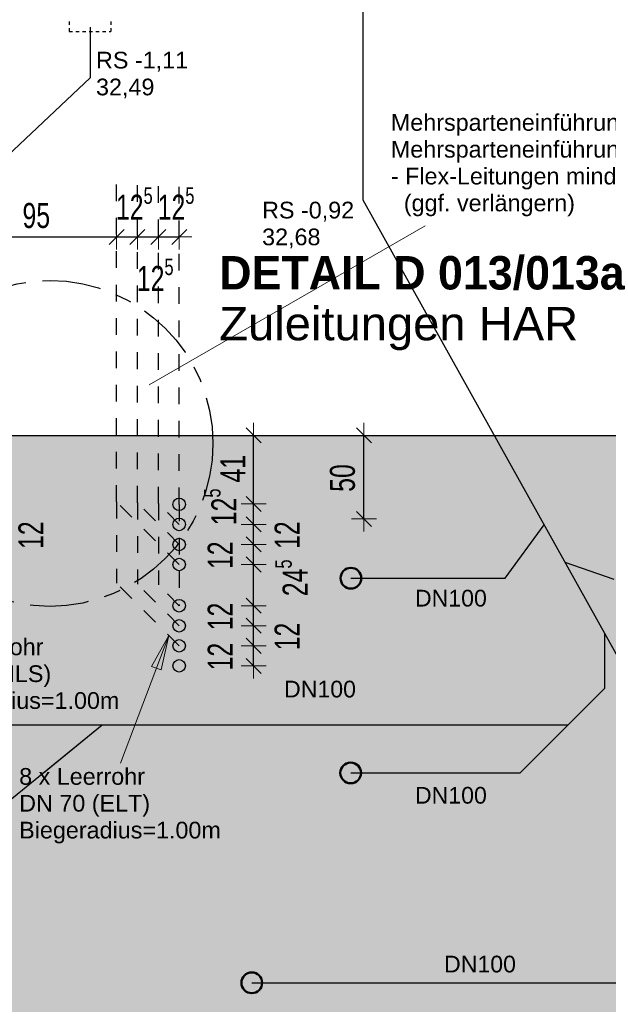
# Model space of a CAD drawing. Header units: metres. Extents: x 1333.9 to 1416.6, y -82.7 to -2.5.
# Tile 44 of 160: x 1362.3 to 1365.8, y -18.3 to -12.4. Entities that reach past the tile are written whole.
import ezdxf

# ---------------------------------------------------------------- set-up
doc = ezdxf.new("R2010")
doc.units = ezdxf.units.M
doc.header["$PDMODE"] = 65
for name, pattern in [('AUSGEZOGEN', [0]), ('STRICHPUNKT2_S5', [0.5, 0.35, -0.05, 0.05, -0.05]), ('VERDECKT2_S2', [0.15, 0.1, -0.05])]:
    doc.linetypes.add(name, pattern=pattern)
for name, color, linetype, lineweight in [('XR$2$Bodenplatte', 1, 'AUSGEZOGEN', 50), ('XR$3$DETAIL', 7, 'AUSGEZOGEN', 25), ('XR$3$Maßlinie 1_50', 7, 'AUSGEZOGEN', 25), ('XR$3$Text 1_100', 3, 'AUSGEZOGEN', 18), ('XR$3$ZR_SW', 1, 'AUSGEZOGEN', 25), ('XR$4$Muster', 4, 'AUSGEZOGEN', 13), ('XR$4$Möblierung', 4, 'AUSGEZOGEN', 13), ('XR$5$Bodenplatte', 1, 'AUSGEZOGEN', 50), ('XR$5$Fundament_1', 1, 'AUSGEZOGEN', 50), ('XR$5$Maßlinie 1_50', 7, 'AUSGEZOGEN', 25), ('XR$5$Türen', 3, 'AUSGEZOGEN', 18), ('XR$5$ZR_Heizung', 1, 'AUSGEZOGEN', 13), ('XR$5$ZR_Sanitär', 1, 'AUSGEZOGEN', 13), ('XR$5$ZR_SW', 1, 'AUSGEZOGEN', 25)]:
    doc.layers.add(name, color=color, linetype=linetype, lineweight=lineweight)
doc.layers.add('XR$3$_50394', color=7, linetype='Continuous')
doc.styles.add('ARIAL', font='arial.ttf')
doc.dimstyles.new('DIMSTYLE_10', dxfattribs={"dimtxt": 0.15, "dimasz": 0.15, "dimexe": 0, "dimexo": 0, "dimgap": 0.075, "dimtad": 0, "dimdec": 1, "dimlfac": 100, "dimrnd": 0.5, "dimzin": 4, "dimdsep": 46, "dimtxsty": 'ARIAL', "dimblk1": 'ALL_ML_STRICH', "dimblk2": 'ALL_ML_STRICH', "dimsah": 1, "dimcen": 0, "dimclrd": 3, "dimclre": 3, "dimclrt": 3, "dimadec": 0, "dimazin": 0, "dimtfac": 1, "dimtdec": 0, "dimtix": 1, "dimtmove": 2, "dimatfit": 3, "dimfxl": 0, "dimtvp": 1.2, "dimtzin": 0, "dimlwd": 0, "dimlwe": 13, "dimarcsym": 0})
doc.dimstyles.new('DIMSTYLE_11', dxfattribs={"dimtxt": 0.15, "dimasz": 0.15, "dimexe": 0, "dimexo": 0, "dimgap": 0.075, "dimtad": 0, "dimdec": 1, "dimlfac": 100, "dimrnd": 0.5, "dimzin": 4, "dimdsep": 46, "dimtxsty": 'ARIAL', "dimblk1": 'ALL_ML_STRICH', "dimblk2": 'ALL_ML_STRICH', "dimsah": 1, "dimcen": 0, "dimclrd": 3, "dimclre": 3, "dimclrt": 3, "dimadec": 0, "dimazin": 0, "dimtfac": 1, "dimtdec": 0, "dimtix": 1, "dimtmove": 2, "dimatfit": 3, "dimfxl": 0, "dimtvp": 1.2, "dimtzin": 0, "dimlwd": 0, "dimlwe": 13, "dimarcsym": 0})
doc.dimstyles.new('DIMSTYLE_5', dxfattribs={"dimtxt": 0.15, "dimasz": 0.15, "dimexe": 0, "dimexo": 0, "dimgap": 0.075, "dimtad": 2, "dimdec": 1, "dimlfac": 100, "dimrnd": 0.5, "dimzin": 4, "dimdsep": 46, "dimtxsty": 'ARIAL', "dimblk1": 'ALL_ML_STRICH', "dimblk2": 'ALL_ML_STRICH', "dimsah": 1, "dimcen": 0, "dimclrd": 3, "dimclre": 3, "dimclrt": 3, "dimadec": 0, "dimazin": 0, "dimtfac": 1, "dimtdec": 0, "dimtix": 1, "dimtmove": 2, "dimatfit": 3, "dimfxl": 0, "dimtzin": 0, "dimlwd": 0, "dimlwe": 13, "dimarcsym": 0})
doc.dimstyles.new('DIMSTYLE_7', dxfattribs={"dimtxt": 0.15, "dimasz": 0.15, "dimexe": 0, "dimexo": 0, "dimgap": 0.075, "dimtad": 2, "dimdec": 1, "dimlfac": 100, "dimrnd": 0.5, "dimzin": 4, "dimdsep": 46, "dimtxsty": 'ARIAL', "dimblk1": 'ALL_ML_STRICH', "dimblk2": 'ALL_ML_STRICH', "dimsah": 1, "dimcen": 0, "dimclrd": 3, "dimclre": 3, "dimclrt": 3, "dimadec": 0, "dimazin": 0, "dimtfac": 1, "dimtdec": 0, "dimtix": 1, "dimtmove": 2, "dimatfit": 3, "dimfxl": 0, "dimtvp": 1.2, "dimtzin": 0, "dimlwd": 0, "dimlwe": 13, "dimarcsym": 0})

# ---------------------------------------------------------------- blocks, each defined once
blk = doc.blocks.new('ALL_ML_STRICH')
at = {"color": 0, "linetype": 'ByBlock', "lineweight": -2}
for p, q in [((0, -0.5), (0, 0.5)), ((-1, 0), (0.5, 0)), ((-0.3, -0.3), (0.3, 0.3))]:
    blk.add_line(p, q, dxfattribs=at)
blk = doc.blocks.new('*D117')
at = {"layer": 'DEFPOINTS', "color": 3, "linetype": 'AUSGEZOGEN', "lineweight": 13, "transparency": 33554687}
for p in [(1364.377, -14.9182), (1364.377, -15.4182), (1364.377, -15.4182)]:
    blk.add_point(p, dxfattribs=at)
at = {"layer": 'XR$3$Maßlinie 1_50', "color": 3, "linetype": 'AUSGEZOGEN', "lineweight": -2, "transparency": 33554687}
for p, q in [((1364.377, -14.9182), (1364.377, -14.9182)), ((1364.377, -15.4182), (1364.377, -14.9182)), ((1364.377, -15.4182), (1364.377, -15.4182))]:
    blk.add_line(p, q, dxfattribs=at)
at = {"layer": 'XR$3$Maßlinie 1_50', "color": 3, "linetype": 'AUSGEZOGEN', "lineweight": 13, "transparency": 33554687, "xscale": 0.15, "yscale": 0.15, "zscale": 0.15}
for p, rotation in [((1364.377, -14.9182), 90), ((1364.377, -15.4182), 270)]:
    blk.add_blockref('ALL_ML_STRICH', p, dxfattribs=dict(at, rotation=rotation))
at = {"layer": 'XR$3$Maßlinie 1_50', "color": 3, "linetype": 'AUSGEZOGEN', "lineweight": 13, "transparency": 33554687, "insert": (1364.2494, -15.1729), "char_height": 0.15, "width": 0.428571, "attachment_point": 5, "rotation": 90, "style": 'ARIAL'}
blk.add_mtext('\\W0.71;\\A1;{\\A1;{50\\H0.099000;\\S^ ;}}', dxfattribs=at)
blk = doc.blocks.new('*D119')
at = {"layer": 'DEFPOINTS', "color": 3, "linetype": 'AUSGEZOGEN', "lineweight": 13, "transparency": 33554687}
for p in [(1361.5705, -15.4506), (1361.5705, -15.5706), (1362.1832, -15.5706)]:
    blk.add_point(p, dxfattribs=at)
at = {"layer": 'XR$3$Maßlinie 1_50', "color": 3, "linetype": 'AUSGEZOGEN', "lineweight": -2, "transparency": 33554687}
for p, q in [((1362.1832, -15.4506), (1362.1832, -15.4506)), ((1362.1832, -15.5706), (1362.1832, -15.4506)), ((1362.1832, -15.5706), (1362.1832, -15.5706))]:
    blk.add_line(p, q, dxfattribs=at)
at = {"layer": 'XR$3$Maßlinie 1_50', "color": 3, "linetype": 'AUSGEZOGEN', "lineweight": 13, "transparency": 33554687, "xscale": 0.15, "yscale": 0.15, "zscale": 0.15}
for p, rotation in [((1362.1832, -15.4506), 90), ((1362.1832, -15.5706), 270)]:
    blk.add_blockref('ALL_ML_STRICH', p, dxfattribs=dict(at, rotation=rotation))
at = {"layer": 'XR$3$Maßlinie 1_50', "color": 3, "linetype": 'AUSGEZOGEN', "lineweight": 13, "transparency": 33554687, "insert": (1362.3838, -15.5149), "char_height": 0.15, "width": 0.428571, "attachment_point": 5, "rotation": 90, "style": 'ARIAL'}
blk.add_mtext('\\W0.71;\\A1;{\\A1;{12\\H0.099000;\\S^ ;}}', dxfattribs=at)
blk = doc.blocks.new('*D241')
at = {"layer": 'DEFPOINTS', "color": 3, "linetype": 'AUSGEZOGEN', "lineweight": 13, "transparency": 33554687}
for p in [(1361.9455, -13.73), (1361.9455, -13.8166), (1362.8965, -13.8166)]:
    blk.add_point(p, dxfattribs=at)
at = {"layer": 'XR$5$Maßlinie 1_50', "color": 3, "linetype": 'AUSGEZOGEN', "lineweight": -2, "transparency": 33554687}
for p, q in [((1361.9455, -13.73), (1361.9455, -13.73)), ((1361.9455, -13.73), (1362.8965, -13.73)), ((1362.8965, -13.73), (1362.8965, -13.73))]:
    blk.add_line(p, q, dxfattribs=at)
at = {"layer": 'XR$5$Maßlinie 1_50', "color": 3, "linetype": 'AUSGEZOGEN', "lineweight": 13, "transparency": 33554687, "xscale": 0.15, "yscale": 0.15, "zscale": 0.15, "rotation": 180}
blk.add_blockref('ALL_ML_STRICH', (1361.9455, -13.73), dxfattribs=at)
at = {"layer": 'XR$5$Maßlinie 1_50', "color": 3, "linetype": 'AUSGEZOGEN', "lineweight": 13, "transparency": 33554687, "xscale": 0.15, "yscale": 0.15, "zscale": 0.15}
blk.add_blockref('ALL_ML_STRICH', (1362.8965, -13.73), dxfattribs=at)
at = {"layer": 'XR$5$Maßlinie 1_50', "color": 3, "linetype": 'AUSGEZOGEN', "lineweight": 13, "transparency": 33554687, "insert": (1362.4157, -13.6025), "char_height": 0.15, "width": 0.428571, "attachment_point": 5, "style": 'ARIAL'}
blk.add_mtext('\\W0.71;\\A1;{\\A1;{95\\H0.099000;\\S^ ;}}', dxfattribs=at)
blk = doc.blocks.new('*D242')
at = {"layer": 'DEFPOINTS', "color": 3, "linetype": 'AUSGEZOGEN', "lineweight": 13, "transparency": 33554687}
for p in [(1362.8965, -13.73), (1362.8965, -13.8166), (1363.0215, -13.8166)]:
    blk.add_point(p, dxfattribs=at)
at = {"layer": 'XR$5$Maßlinie 1_50', "color": 3, "linetype": 'AUSGEZOGEN', "lineweight": -2, "transparency": 33554687}
for p, q in [((1362.8965, -13.73), (1362.8965, -13.73)), ((1362.8965, -13.73), (1363.0215, -13.73)), ((1363.0215, -13.73), (1363.0215, -13.73))]:
    blk.add_line(p, q, dxfattribs=at)
at = {"layer": 'XR$5$Maßlinie 1_50', "color": 3, "linetype": 'AUSGEZOGEN', "lineweight": 13, "transparency": 33554687, "xscale": 0.15, "yscale": 0.15, "zscale": 0.15, "rotation": 180}
blk.add_blockref('ALL_ML_STRICH', (1362.8965, -13.73), dxfattribs=at)
at = {"layer": 'XR$5$Maßlinie 1_50', "color": 3, "linetype": 'AUSGEZOGEN', "lineweight": 13, "transparency": 33554687, "xscale": 0.15, "yscale": 0.15, "zscale": 0.15}
blk.add_blockref('ALL_ML_STRICH', (1363.0215, -13.73), dxfattribs=at)
at = {"layer": 'XR$5$Maßlinie 1_50', "color": 3, "linetype": 'AUSGEZOGEN', "lineweight": 13, "transparency": 33554687, "insert": (1363.0026, -13.53), "char_height": 0.15, "width": 0.428571, "attachment_point": 5, "style": 'ARIAL'}
blk.add_mtext('\\W0.71;\\A1;{\\A1;{12\\H0.099000;\\S5^ ;}}', dxfattribs=at)
blk = doc.blocks.new('*D243')
at = {"layer": 'DEFPOINTS', "color": 3, "linetype": 'AUSGEZOGEN', "lineweight": 13, "transparency": 33554687}
for p in [(1363.0215, -13.73), (1363.0215, -13.8166), (1363.1465, -13.8166)]:
    blk.add_point(p, dxfattribs=at)
at = {"layer": 'XR$5$Maßlinie 1_50', "color": 3, "linetype": 'AUSGEZOGEN', "lineweight": -2, "transparency": 33554687}
for p, q in [((1363.0215, -13.73), (1363.0215, -13.73)), ((1363.0215, -13.73), (1363.1465, -13.73)), ((1363.1465, -13.73), (1363.1465, -13.73))]:
    blk.add_line(p, q, dxfattribs=at)
at = {"layer": 'XR$5$Maßlinie 1_50', "color": 3, "linetype": 'AUSGEZOGEN', "lineweight": 13, "transparency": 33554687, "xscale": 0.15, "yscale": 0.15, "zscale": 0.15, "rotation": 180}
blk.add_blockref('ALL_ML_STRICH', (1363.0215, -13.73), dxfattribs=at)
at = {"layer": 'XR$5$Maßlinie 1_50', "color": 3, "linetype": 'AUSGEZOGEN', "lineweight": 13, "transparency": 33554687, "xscale": 0.15, "yscale": 0.15, "zscale": 0.15}
blk.add_blockref('ALL_ML_STRICH', (1363.1465, -13.73), dxfattribs=at)
at = {"layer": 'XR$5$Maßlinie 1_50', "color": 3, "linetype": 'AUSGEZOGEN', "lineweight": 13, "transparency": 33554687, "insert": (1363.1276, -13.9563), "char_height": 0.15, "width": 0.428571, "attachment_point": 5, "style": 'ARIAL'}
blk.add_mtext('\\W0.71;\\A1;{\\A1;{12\\H0.099000;\\S5^ ;}}', dxfattribs=at)
blk = doc.blocks.new('*D244')
at = {"layer": 'DEFPOINTS', "color": 3, "linetype": 'AUSGEZOGEN', "lineweight": 13, "transparency": 33554687}
for p in [(1363.1465, -13.73), (1363.1465, -13.8166), (1363.2715, -13.8166)]:
    blk.add_point(p, dxfattribs=at)
at = {"layer": 'XR$5$Maßlinie 1_50', "color": 3, "linetype": 'AUSGEZOGEN', "lineweight": -2, "transparency": 33554687}
for p, q in [((1363.1465, -13.73), (1363.1465, -13.73)), ((1363.1465, -13.73), (1363.2715, -13.73)), ((1363.2715, -13.73), (1363.2715, -13.73))]:
    blk.add_line(p, q, dxfattribs=at)
at = {"layer": 'XR$5$Maßlinie 1_50', "color": 3, "linetype": 'AUSGEZOGEN', "lineweight": 13, "transparency": 33554687, "xscale": 0.15, "yscale": 0.15, "zscale": 0.15, "rotation": 180}
blk.add_blockref('ALL_ML_STRICH', (1363.1465, -13.73), dxfattribs=at)
at = {"layer": 'XR$5$Maßlinie 1_50', "color": 3, "linetype": 'AUSGEZOGEN', "lineweight": 13, "transparency": 33554687, "xscale": 0.15, "yscale": 0.15, "zscale": 0.15}
blk.add_blockref('ALL_ML_STRICH', (1363.2715, -13.73), dxfattribs=at)
at = {"layer": 'XR$5$Maßlinie 1_50', "color": 3, "linetype": 'AUSGEZOGEN', "lineweight": 13, "transparency": 33554687, "insert": (1363.2526, -13.53), "char_height": 0.15, "width": 0.428571, "attachment_point": 5, "style": 'ARIAL'}
blk.add_mtext('\\W0.71;\\A1;{\\A1;{12\\H0.099000;\\S5^ ;}}', dxfattribs=at)
blk = doc.blocks.new('*D245')
at = {"layer": 'DEFPOINTS', "color": 3, "linetype": 'AUSGEZOGEN', "lineweight": 13, "transparency": 33554687}
for p in [(1363.2715, -16.1774), (1363.2715, -16.2974), (1363.7169, -16.2974)]:
    blk.add_point(p, dxfattribs=at)
at = {"layer": 'XR$5$Maßlinie 1_50', "color": 3, "linetype": 'AUSGEZOGEN', "lineweight": -2, "transparency": 33554687}
for p, q in [((1363.7169, -16.1774), (1363.7169, -16.1774)), ((1363.7169, -16.2974), (1363.7169, -16.1774)), ((1363.7169, -16.2974), (1363.7169, -16.2974))]:
    blk.add_line(p, q, dxfattribs=at)
at = {"layer": 'XR$5$Maßlinie 1_50', "color": 3, "linetype": 'AUSGEZOGEN', "lineweight": 13, "transparency": 33554687, "xscale": 0.15, "yscale": 0.15, "zscale": 0.15}
for p, rotation in [((1363.7169, -16.1774), 90), ((1363.7169, -16.2974), 270)]:
    blk.add_blockref('ALL_ML_STRICH', p, dxfattribs=dict(at, rotation=rotation))
at = {"layer": 'XR$5$Maßlinie 1_50', "color": 3, "linetype": 'AUSGEZOGEN', "lineweight": 13, "transparency": 33554687, "insert": (1363.5169, -16.2417), "char_height": 0.15, "width": 0.428571, "attachment_point": 5, "rotation": 90, "style": 'ARIAL'}
blk.add_mtext('\\W0.71;\\A1;{\\A1;{12\\H0.099000;\\S^ ;}}', dxfattribs=at)
blk = doc.blocks.new('*D246')
at = {"layer": 'DEFPOINTS', "color": 3, "linetype": 'AUSGEZOGEN', "lineweight": 13, "transparency": 33554687}
for p in [(1363.2715, -16.0574), (1363.2715, -16.1774), (1363.7169, -16.1774)]:
    blk.add_point(p, dxfattribs=at)
at = {"layer": 'XR$5$Maßlinie 1_50', "color": 3, "linetype": 'AUSGEZOGEN', "lineweight": -2, "transparency": 33554687}
for p, q in [((1363.7169, -16.0574), (1363.7169, -16.0574)), ((1363.7169, -16.1774), (1363.7169, -16.0574)), ((1363.7169, -16.1774), (1363.7169, -16.1774))]:
    blk.add_line(p, q, dxfattribs=at)
at = {"layer": 'XR$5$Maßlinie 1_50', "color": 3, "linetype": 'AUSGEZOGEN', "lineweight": 13, "transparency": 33554687, "xscale": 0.15, "yscale": 0.15, "zscale": 0.15}
for p, rotation in [((1363.7169, -16.0574), 90), ((1363.7169, -16.1774), 270)]:
    blk.add_blockref('ALL_ML_STRICH', p, dxfattribs=dict(at, rotation=rotation))
at = {"layer": 'XR$5$Maßlinie 1_50', "color": 3, "linetype": 'AUSGEZOGEN', "lineweight": 13, "transparency": 33554687, "insert": (1363.9176, -16.1217), "char_height": 0.15, "width": 0.428571, "attachment_point": 5, "rotation": 90, "style": 'ARIAL'}
blk.add_mtext('\\W0.71;\\A1;{\\A1;{12\\H0.099000;\\S^ ;}}', dxfattribs=at)
blk = doc.blocks.new('*D247')
at = {"layer": 'DEFPOINTS', "color": 3, "linetype": 'AUSGEZOGEN', "lineweight": 13, "transparency": 33554687}
for p in [(1363.2715, -15.9374), (1363.2715, -16.0574), (1363.7169, -16.0574)]:
    blk.add_point(p, dxfattribs=at)
at = {"layer": 'XR$5$Maßlinie 1_50', "color": 3, "linetype": 'AUSGEZOGEN', "lineweight": -2, "transparency": 33554687}
for p, q in [((1363.7169, -15.9374), (1363.7169, -15.9374)), ((1363.7169, -16.0574), (1363.7169, -15.9374)), ((1363.7169, -16.0574), (1363.7169, -16.0574))]:
    blk.add_line(p, q, dxfattribs=at)
at = {"layer": 'XR$5$Maßlinie 1_50', "color": 3, "linetype": 'AUSGEZOGEN', "lineweight": 13, "transparency": 33554687, "xscale": 0.15, "yscale": 0.15, "zscale": 0.15}
for p, rotation in [((1363.7169, -15.9374), 90), ((1363.7169, -16.0574), 270)]:
    blk.add_blockref('ALL_ML_STRICH', p, dxfattribs=dict(at, rotation=rotation))
at = {"layer": 'XR$5$Maßlinie 1_50', "color": 3, "linetype": 'AUSGEZOGEN', "lineweight": 13, "transparency": 33554687, "insert": (1363.5169, -16.0017), "char_height": 0.15, "width": 0.428571, "attachment_point": 5, "rotation": 90, "style": 'ARIAL'}
blk.add_mtext('\\W0.71;\\A1;{\\A1;{12\\H0.099000;\\S^ ;}}', dxfattribs=at)
blk = doc.blocks.new('*D248')
at = {"layer": 'DEFPOINTS', "color": 3, "linetype": 'AUSGEZOGEN', "lineweight": 13, "transparency": 33554687}
for p in [(1363.2715, -15.6906), (1363.2715, -15.9374), (1363.7169, -15.9374)]:
    blk.add_point(p, dxfattribs=at)
at = {"layer": 'XR$5$Maßlinie 1_50', "color": 3, "linetype": 'AUSGEZOGEN', "lineweight": -2, "transparency": 33554687}
for p, q in [((1363.7169, -15.6906), (1363.7169, -15.6906)), ((1363.7169, -15.9374), (1363.7169, -15.6906)), ((1363.7169, -15.9374), (1363.7169, -15.9374))]:
    blk.add_line(p, q, dxfattribs=at)
at = {"layer": 'XR$5$Maßlinie 1_50', "color": 3, "linetype": 'AUSGEZOGEN', "lineweight": 13, "transparency": 33554687, "xscale": 0.15, "yscale": 0.15, "zscale": 0.15}
for p, rotation in [((1363.7169, -15.6906), 90), ((1363.7169, -15.9374), 270)]:
    blk.add_blockref('ALL_ML_STRICH', p, dxfattribs=dict(at, rotation=rotation))
at = {"layer": 'XR$5$Maßlinie 1_50', "color": 3, "linetype": 'AUSGEZOGEN', "lineweight": 13, "transparency": 33554687, "insert": (1363.9432, -15.7704), "char_height": 0.15, "width": 0.428571, "attachment_point": 5, "rotation": 90, "style": 'ARIAL'}
blk.add_mtext('\\W0.71;\\A1;{\\A1;{24\\H0.099000;\\S5^ ;}}', dxfattribs=at)
blk = doc.blocks.new('*D249')
at = {"layer": 'DEFPOINTS', "color": 3, "linetype": 'AUSGEZOGEN', "lineweight": 13, "transparency": 33554687}
for p in [(1363.2715, -15.5706), (1363.2715, -15.6906), (1363.7169, -15.6906)]:
    blk.add_point(p, dxfattribs=at)
at = {"layer": 'XR$5$Maßlinie 1_50', "color": 3, "linetype": 'AUSGEZOGEN', "lineweight": -2, "transparency": 33554687}
for p, q in [((1363.7169, -15.5706), (1363.7169, -15.5706)), ((1363.7169, -15.6906), (1363.7169, -15.5706)), ((1363.7169, -15.6906), (1363.7169, -15.6906))]:
    blk.add_line(p, q, dxfattribs=at)
at = {"layer": 'XR$5$Maßlinie 1_50', "color": 3, "linetype": 'AUSGEZOGEN', "lineweight": 13, "transparency": 33554687, "xscale": 0.15, "yscale": 0.15, "zscale": 0.15}
for p, rotation in [((1363.7169, -15.5706), 90), ((1363.7169, -15.6906), 270)]:
    blk.add_blockref('ALL_ML_STRICH', p, dxfattribs=dict(at, rotation=rotation))
at = {"layer": 'XR$5$Maßlinie 1_50', "color": 3, "linetype": 'AUSGEZOGEN', "lineweight": 13, "transparency": 33554687, "insert": (1363.5169, -15.6349), "char_height": 0.15, "width": 0.428571, "attachment_point": 5, "rotation": 90, "style": 'ARIAL'}
blk.add_mtext('\\W0.71;\\A1;{\\A1;{12\\H0.099000;\\S^ ;}}', dxfattribs=at)
blk = doc.blocks.new('*D250')
at = {"layer": 'DEFPOINTS', "color": 3, "linetype": 'AUSGEZOGEN', "lineweight": 13, "transparency": 33554687}
for p in [(1363.2715, -15.4506), (1363.2715, -15.5706), (1363.7169, -15.5706)]:
    blk.add_point(p, dxfattribs=at)
at = {"layer": 'XR$5$Maßlinie 1_50', "color": 3, "linetype": 'AUSGEZOGEN', "lineweight": -2, "transparency": 33554687}
for p, q in [((1363.7169, -15.4506), (1363.7169, -15.4506)), ((1363.7169, -15.5706), (1363.7169, -15.4506)), ((1363.7169, -15.5706), (1363.7169, -15.5706))]:
    blk.add_line(p, q, dxfattribs=at)
at = {"layer": 'XR$5$Maßlinie 1_50', "color": 3, "linetype": 'AUSGEZOGEN', "lineweight": 13, "transparency": 33554687, "xscale": 0.15, "yscale": 0.15, "zscale": 0.15}
for p, rotation in [((1363.7169, -15.4506), 90), ((1363.7169, -15.5706), 270)]:
    blk.add_blockref('ALL_ML_STRICH', p, dxfattribs=dict(at, rotation=rotation))
at = {"layer": 'XR$5$Maßlinie 1_50', "color": 3, "linetype": 'AUSGEZOGEN', "lineweight": 13, "transparency": 33554687, "insert": (1363.9176, -15.5149), "char_height": 0.15, "width": 0.428571, "attachment_point": 5, "rotation": 90, "style": 'ARIAL'}
blk.add_mtext('\\W0.71;\\A1;{\\A1;{12\\H0.099000;\\S^ ;}}', dxfattribs=at)
blk = doc.blocks.new('*D251')
at = {"layer": 'DEFPOINTS', "color": 3, "linetype": 'AUSGEZOGEN', "lineweight": 13, "transparency": 33554687}
for p in [(1363.2715, -15.3278), (1363.2715, -15.4506), (1363.7169, -15.4506)]:
    blk.add_point(p, dxfattribs=at)
at = {"layer": 'XR$5$Maßlinie 1_50', "color": 3, "linetype": 'AUSGEZOGEN', "lineweight": -2, "transparency": 33554687}
for p, q in [((1363.7169, -15.3278), (1363.7169, -15.3278)), ((1363.7169, -15.4506), (1363.7169, -15.3278)), ((1363.7169, -15.4506), (1363.7169, -15.4506))]:
    blk.add_line(p, q, dxfattribs=at)
at = {"layer": 'XR$5$Maßlinie 1_50', "color": 3, "linetype": 'AUSGEZOGEN', "lineweight": 13, "transparency": 33554687, "xscale": 0.15, "yscale": 0.15, "zscale": 0.15}
for p, rotation in [((1363.7169, -15.3278), 90), ((1363.7169, -15.4506), 270)]:
    blk.add_blockref('ALL_ML_STRICH', p, dxfattribs=dict(at, rotation=rotation))
at = {"layer": 'XR$5$Maßlinie 1_50', "color": 3, "linetype": 'AUSGEZOGEN', "lineweight": 13, "transparency": 33554687, "insert": (1363.5169, -15.3456), "char_height": 0.15, "width": 0.428571, "attachment_point": 5, "rotation": 90, "style": 'ARIAL'}
blk.add_mtext('\\W0.71;\\A1;{\\A1;{12\\H0.099000;\\S5^ ;}}', dxfattribs=at)
blk = doc.blocks.new('*D252')
at = {"layer": 'DEFPOINTS', "color": 3, "linetype": 'AUSGEZOGEN', "lineweight": 13, "transparency": 33554687}
for p in [(1363.3874, -14.9182), (1363.2715, -15.3278), (1363.7169, -15.3278)]:
    blk.add_point(p, dxfattribs=at)
at = {"layer": 'XR$5$Maßlinie 1_50', "color": 3, "linetype": 'AUSGEZOGEN', "lineweight": -2, "transparency": 33554687}
for p, q in [((1363.7169, -14.9182), (1363.7169, -14.9182)), ((1363.7169, -15.3278), (1363.7169, -14.9182)), ((1363.7169, -15.3278), (1363.7169, -15.3278))]:
    blk.add_line(p, q, dxfattribs=at)
at = {"layer": 'XR$5$Maßlinie 1_50', "color": 3, "linetype": 'AUSGEZOGEN', "lineweight": 13, "transparency": 33554687, "xscale": 0.15, "yscale": 0.15, "zscale": 0.15}
for p, rotation in [((1363.7169, -14.9182), 90), ((1363.7169, -15.3278), 270)]:
    blk.add_blockref('ALL_ML_STRICH', p, dxfattribs=dict(at, rotation=rotation))
at = {"layer": 'XR$5$Maßlinie 1_50', "color": 3, "linetype": 'AUSGEZOGEN', "lineweight": 13, "transparency": 33554687, "insert": (1363.5919, -15.1175), "char_height": 0.15, "width": 0.428571, "attachment_point": 5, "rotation": 90, "style": 'ARIAL'}
blk.add_mtext('\\W0.71;\\A1;{\\A1;{41\\H0.099000;\\S^ ;}}', dxfattribs=at)

msp = doc.modelspace()

# ---------------------------------------------------------------- hatches: boundary and pattern name
at = {"layer": 'XR$3$Text 1_100', "linetype": 'AUSGEZOGEN', "lineweight": 13, "transparency": 33554687}
msp.add_hatch(color=4, dxfattribs=at).paths.add_polyline_path([(1363.1627, -16.3217), (1363.2087, -16.1146), (1363.1065, -16.3005)])
at = {"layer": 'XR$4$Muster', "linetype": 'AUSGEZOGEN', "lineweight": 13, "transparency": 33554687}
h = msp.add_hatch(dxfattribs=at)
h.set_pattern_fill('MUSTER', scale=0.3, angle=90, style=0, pattern_type=2)
h.set_pattern_definition([(90, (-0.6, 0.6), (-0.3, 0.3), [0.3, -0.3]), (180, (-0.6, 0.6), (-0.3, -0.3), [0.3, -0.3])])
h.paths.add_polyline_path([(1361.1501, -35.0332), (1388.4801, -35.0332), (1388.4801, -14.9182), (1372.9901, -14.9182), (1372.9901, -15.5432), (1369.6051, -15.5432), (1369.6051, -14.9182), (1361.2401, -14.9182), (1361.2401, -15.8182), (1361.1501, -15.8182), (1361.1501, -30.1182), (1361.2401, -30.1182), (1361.2401, -34.5332), (1361.1501, -34.5332)], flags=0)
at = {"layer": 'XR$4$Möblierung', "linetype": 'AUSGEZOGEN', "lineweight": 13, "transparency": 33554687}
msp.add_hatch(color=31, dxfattribs=at).paths.add_polyline_path([(1361.2401, -34.5332), (1361.1501, -34.5332), (1361.1501, -35.0332), (1361.2401, -35.0332), (1387.7301, -35.0332), (1387.7301, -34.5332), (1378.2301, -34.5332), (1378.2301, -29.1026), (1377.7301, -29.1026), (1377.7301, -34.5332), (1361.6501, -34.5332), (1361.6501, -15.4182), (1369.1051, -15.4182), (1369.1051, -16.0432), (1373.4901, -16.0432), (1373.4901, -15.4182), (1387.9801, -15.4182), (1387.9801, -28.3026), (1388.4801, -28.3026), (1388.4801, -14.9182), (1372.9901, -14.9182), (1372.9901, -15.5432), (1369.6051, -15.5432), (1369.6051, -14.9182), (1361.2401, -14.9182), (1361.2401, -15.8182), (1361.1501, -15.8182), (1361.1501, -30.1182), (1361.2401, -30.1182)])

# ---------------------------------------------------------------- linework, layer by layer
at = {"layer": 'XR$2$Bodenplatte', "color": 7, "linetype": 'AUSGEZOGEN', "lineweight": 25, "transparency": 33554687}
msp.add_line((1361.2401, -14.9182), (1369.6051, -14.9182), dxfattribs=at)
at = {"layer": 'XR$3$DETAIL', "color": 3, "linetype": 'STRICHPUNKT2_S5', "lineweight": 25, "transparency": 33554687}
msp.add_circle((1362.4978, -14.9658), 0.9754, dxfattribs=at)
at = {"layer": 'XR$3$Text 1_100', "color": 4, "linetype": 'AUSGEZOGEN', "lineweight": 13, "transparency": 33554687}
for p, q in [((1362.9207, -16.879), (1363.2087, -16.1146)), ((1363.2087, -16.1146), (1363.1065, -16.3005)), ((1363.1627, -16.3217), (1363.2087, -16.1146)), ((1363.2087, -16.1146), (1363.2087, -16.1146)), ((1363.2087, -16.1146), (1363.2087, -16.1146)), ((1363.2087, -16.1146), (1363.2087, -16.1146)), ((1363.1065, -16.3005), (1363.1627, -16.3217)), ((1363.1346, -16.3111), (1363.1293, -16.3251))]:
    msp.add_line(p, q, dxfattribs=at)
at = {"layer": 'XR$3$ZR_SW', "color": 7, "lineweight": 25, "transparency": 33554687}
for p, q in [((1365.2235, -15.7726), (1365.4571, -15.4541)), ((1365.8752, -15.781), (1365.5819, -15.6779)), ((1364.2994, -15.7726), (1365.2235, -15.7726)), ((1365.8198, -16.4312), (1365.8198, -16.1041)), ((1365.3128, -16.9382), (1365.8198, -16.4312))]:
    msp.add_line(p, q, dxfattribs=at)
at = {"layer": 'XR$5$Bodenplatte', "color": 7, "linetype": 'AUSGEZOGEN', "lineweight": 25, "transparency": 33554687}
for centre in [(1363.2715, -15.3306), (1363.2715, -15.4506), (1363.2715, -15.5706), (1363.2715, -15.6906), (1363.2715, -15.9374), (1363.2715, -16.0574), (1363.2715, -16.1774), (1363.2715, -16.2974)]:
    msp.add_circle(centre, 0.0375, dxfattribs=at)
at = {"layer": 'XR$5$Fundament_1', "color": 4, "linetype": 'AUSGEZOGEN', "lineweight": 13, "transparency": 33554687}
msp.add_line((1364.7442, -13.6628), (1363.091, -14.616), dxfattribs=at)
at = {"layer": 'XR$5$Türen', "color": 7, "linetype": 'VERDECKT2_S2', "lineweight": 25, "transparency": 33554687}
for p, q in [((1362.8965, -15.3156), (1362.8965, -13.3386)), ((1363.0215, -15.3206), (1363.0215, -13.3386)), ((1363.1465, -15.3256), (1363.1465, -13.3386)), ((1363.2715, -15.3306), (1363.2715, -13.3386)), ((1363.2715, -15.6906), (1362.8965, -15.3156)), ((1362.8965, -15.3156), (1362.8965, -15.8024)), ((1363.2715, -15.5706), (1363.0215, -15.3206)), ((1363.0215, -15.3206), (1363.0215, -15.8074)), ((1363.2715, -15.4506), (1363.1465, -15.3256)), ((1363.1465, -15.3256), (1363.1465, -15.8124)), ((1363.2715, -15.3306), (1363.2715, -15.9374)), ((1363.2715, -16.1774), (1362.8965, -15.8024)), ((1363.2715, -16.0574), (1363.0215, -15.8074)), ((1363.2715, -15.9374), (1363.1465, -15.8124))]:
    msp.add_line(p, q, dxfattribs=at)
at = {"layer": 'XR$5$ZR_Sanitär', "color": 7, "linetype": 'AUSGEZOGEN', "lineweight": 25, "transparency": 33554687}
for p, q in [((1362.6123, -12.4396), (1362.6123, -12.4596)), ((1362.6123, -12.4796), (1362.6123, -12.4996)), ((1362.8623, -12.4396), (1362.8623, -12.4596)), ((1362.8623, -12.4796), (1362.8623, -12.4996)), ((1362.6123, -12.4996), (1362.6323, -12.4996)), ((1362.6523, -12.4996), (1362.6723, -12.4996)), ((1362.6923, -12.4996), (1362.7123, -12.4996)), ((1362.7323, -12.4996), (1362.7523, -12.4996)), ((1362.7723, -12.4996), (1362.7923, -12.4996)), ((1362.8123, -12.4996), (1362.8323, -12.4996)), ((1362.8523, -12.4996), (1362.8623, -12.4996))]:
    msp.add_line(p, q, dxfattribs=at)
at = {"layer": 'XR$5$ZR_Sanitär', "color": 7, "linetype": 'AUSGEZOGEN', "lineweight": 50, "transparency": 33554687}
for centre in [(1364.2994, -15.7726), (1364.2981, -16.9382), (1363.706, -18.1944)]:
    msp.add_circle(centre, 0.0621, dxfattribs=at)
at = {"layer": 'XR$5$ZR_SW', "color": 7, "lineweight": 25, "transparency": 33554687}
msp.add_line((1364.2981, -16.9382), (1365.3128, -16.9382), dxfattribs=at)
for points in [[(1368.2235, -36.9731), (1368.2235, -20.412), (1364.3726, -13.5105), (1364.3726, -7.6232), (1362.7342, -5.1006)], [(1362.7373, -12.4746), (1362.7373, -12.7778), (1362.2455, -13.2425), (1361.0627, -13.2425)], [(1361.5602, -16.5678), (1361.9068, -16.6512), (1362.811, -16.6512)], [(1361.0359, -17.3315), (1361.9748, -17.331), (1362.811, -16.6512)], [(1362.4581, -16.9382), (1362.811, -16.6512), (1365.5997, -16.6512)], [(1363.706, -18.1944), (1365.891, -18.1944), (1366.571, -17.4504)]]:
    msp.add_lwpolyline(points, dxfattribs=at)

# ---------------------------------------------------------------- texts
at = {"layer": 'XR$3$_50394', "color": 7, "linetype": 'AUSGEZOGEN', "lineweight": 13, "transparency": 33554687, "insert": (1363.5113, -14.1485), "char_height": 0.2, "width": 2.240536, "attachment_point": 1, "style": 'ARIAL'}
msp.add_mtext('\\W1.01;Zuleitungen HAR', dxfattribs=at)
at = {"layer": 'XR$3$DETAIL', "color": 3, "linetype": 'AUSGEZOGEN', "lineweight": 25, "transparency": 33554687, "insert": (1363.51, -14.0503), "char_height": 0.2, "width": 2.640316, "attachment_point": 7, "style": 'ARIAL'}
msp.add_mtext('\\A1;{\\fArial|i0|b1;\\H0.200000;\\W1.000000;\\C3;DETAIL D 013/013a}\\P', dxfattribs=at)
at = {"layer": 'XR$3$Text 1_100', "transparency": 33554687, "char_height": 0.1, "width": 1.265139, "attachment_point": 1, "line_spacing_factor": 0.963855, "style": 'ARIAL'}
for s, insert in [('\\A1;{\\fArial|i0|b0;\\H0.100000;\\W1.000000;\\C7;4 x Leerrohr }\\P{\\fArial|i0|b0;\\H0.100000;\\W1.000000;\\C7;DN 70 (HLS)}\\P{\\fArial|i0|b0;\\H0.100000;\\W1.000000;\\C7;Biegeradius=1.00m}\\P', (1361.7056, -16.1334)), ('\\A1;{\\fArial|i0|b0;\\H0.100000;\\W1.000000;\\C7;8 x Leerrohr }\\P{\\fArial|i0|b0;\\H0.100000;\\W1.000000;\\C7;DN 70 (ELT)}\\P{\\fArial|i0|b0;\\H0.100000;\\W1.000000;\\C7;Biegeradius=1.00m}\\P', (1362.3132, -16.909))]:
    msp.add_mtext(s, dxfattribs=dict(at, insert=insert))
at = {"layer": 'XR$5$ZR_Heizung', "color": 7, "transparency": 33554687, "char_height": 0.1, "attachment_point": 1, "line_spacing_factor": 0.963855, "style": 'ARIAL'}
for s, insert, width in [('\\A1;{\\fArial|i0|b0;\\H0.100000;\\W1.000000;\\C7;RS -1,11}\\P{\\fArial|i0|b0;\\H0.100000;\\W1.000000;\\C7;32,49}\\P', (1362.7734, -12.6216), 0.601416), ('\\A1;{\\fArial|i0|b0;\\H0.100000;\\W1.000000;\\C7;Mehrsparteneinführung RS -1,00}\\P{\\fArial|i0|b0;\\H0.100000;\\W1.000000;\\C7;Mehrsparteneinführung RS - Biegeradius 1m}\\P{\\fArial|i0|b0;\\H0.100000;\\W1.000000;\\C7;- Flex-Leitungen mind. 2m herausführen}\\P{\\fArial|i0|b0;\\H0.100000;\\W1.000000;\\C7;  (ggf. verlängern)}\\P', (1364.5386, -12.9944), 2.836745), ('\\A1;{\\fArial|i0|b0;\\H0.100000;\\W1.000000;\\C7;RS -0,92}\\P{\\fArial|i0|b0;\\H0.100000;\\W1.000000;\\C7;32,68}\\P', (1363.7677, -13.5191), 0.603427)]:
    msp.add_mtext(s, dxfattribs=dict(at, insert=insert, width=width))
at = {"layer": 'XR$5$ZR_SW', "color": 7, "linetype": 'AUSGEZOGEN', "transparency": 33554687, "char_height": 0.1, "width": 0.48774, "attachment_point": 7, "style": 'ARIAL'}
for insert in [(1364.6829, -15.9434), (1363.8992, -16.4876), (1364.6829, -17.1234), (1364.8571, -18.1335)]:
    msp.add_mtext('\\W0.99;DN100', dxfattribs=dict(at, insert=insert))

# ---------------------------------------------------------------- dimensions: what is measured, and where the dimension line sits
at = {"layer": 'XR$3$Maßlinie 1_50', "color": 3, "linetype": 'AUSGEZOGEN', "lineweight": 13, "transparency": 33554687}
for base, p1, p2, dimstyle, picture, middle in [((1364.377, -14.9182), (1364.377, -15.4182), (1364.377, -14.9182), 'DIMSTYLE_5', '*D117', (1364.2494, -15.1729)), ((1362.1832, -15.4506), (1362.1832, -15.5706), (1362.1832, -15.4506), 'DIMSTYLE_10', '*D119', (1362.3838, -15.5149))]:
    dim = msp.add_linear_dim(base=base, p1=p1, p2=p2, angle=90, dimstyle=dimstyle, override={"dimpost": '<>', "dimclrd": 3, "dimclre": 3, "dimclrt": 3, "dimlwd": 0, "dimlwe": 13}, dxfattribs=at)
    dim.commit()
    dim.dimension.update_dxf_attribs({"geometry": picture, "text_midpoint": middle, "dimtype": 160})
at = {"layer": 'XR$5$Maßlinie 1_50', "color": 3, "linetype": 'AUSGEZOGEN', "lineweight": 13, "transparency": 33554687}
for base, p1, p2, dimstyle, picture, middle in [((1363.0215, -13.73), (1362.8965, -13.73), (1363.0215, -13.73), 'DIMSTYLE_7', '*D242', (1363.0026, -13.53)), ((1363.2715, -13.73), (1363.1465, -13.73), (1363.2715, -13.73), 'DIMSTYLE_7', '*D244', (1363.2526, -13.53)), ((1362.8965, -13.73), (1361.9455, -13.73), (1362.8965, -13.73), 'DIMSTYLE_5', '*D241', (1362.4157, -13.6025)), ((1363.1465, -13.73), (1363.0215, -13.73), (1363.1465, -13.73), 'DIMSTYLE_11', '*D243', (1363.1276, -13.9563))]:
    dim = msp.add_linear_dim(base=base, p1=p1, p2=p2, dimstyle=dimstyle, override={"dimpost": '<>', "dimclrd": 3, "dimclre": 3, "dimclrt": 3, "dimlwd": 0, "dimlwe": 13}, dxfattribs=at)
    dim.commit()
    dim.dimension.update_dxf_attribs({"geometry": picture, "text_midpoint": middle, "dimtype": 160})
for base, p1, p2, dimstyle, picture, middle in [((1363.7169, -14.9182), (1363.7169, -15.3278), (1363.7169, -14.9182), 'DIMSTYLE_7', '*D252', (1363.5919, -15.1175)), ((1363.7169, -15.3278), (1363.7169, -15.4506), (1363.7169, -15.3278), 'DIMSTYLE_7', '*D251', (1363.5169, -15.3456)), ((1363.7169, -15.4506), (1363.7169, -15.5706), (1363.7169, -15.4506), 'DIMSTYLE_11', '*D250', (1363.9176, -15.5149)), ((1363.7169, -15.5706), (1363.7169, -15.6906), (1363.7169, -15.5706), 'DIMSTYLE_7', '*D249', (1363.5169, -15.6349)), ((1363.7169, -15.6906), (1363.7169, -15.9374), (1363.7169, -15.6906), 'DIMSTYLE_11', '*D248', (1363.9432, -15.7704)), ((1363.7169, -15.9374), (1363.7169, -16.0574), (1363.7169, -15.9374), 'DIMSTYLE_7', '*D247', (1363.5169, -16.0017)), ((1363.7169, -16.0574), (1363.7169, -16.1774), (1363.7169, -16.0574), 'DIMSTYLE_11', '*D246', (1363.9176, -16.1217)), ((1363.7169, -16.1774), (1363.7169, -16.2974), (1363.7169, -16.1774), 'DIMSTYLE_7', '*D245', (1363.5169, -16.2417))]:
    dim = msp.add_linear_dim(base=base, p1=p1, p2=p2, angle=90, dimstyle=dimstyle, override={"dimpost": '<>', "dimclrd": 3, "dimclre": 3, "dimclrt": 3, "dimlwd": 0, "dimlwe": 13}, dxfattribs=at)
    dim.commit()
    dim.dimension.update_dxf_attribs({"geometry": picture, "text_midpoint": middle, "dimtype": 160})

doc.saveas('drawing.dxf')
